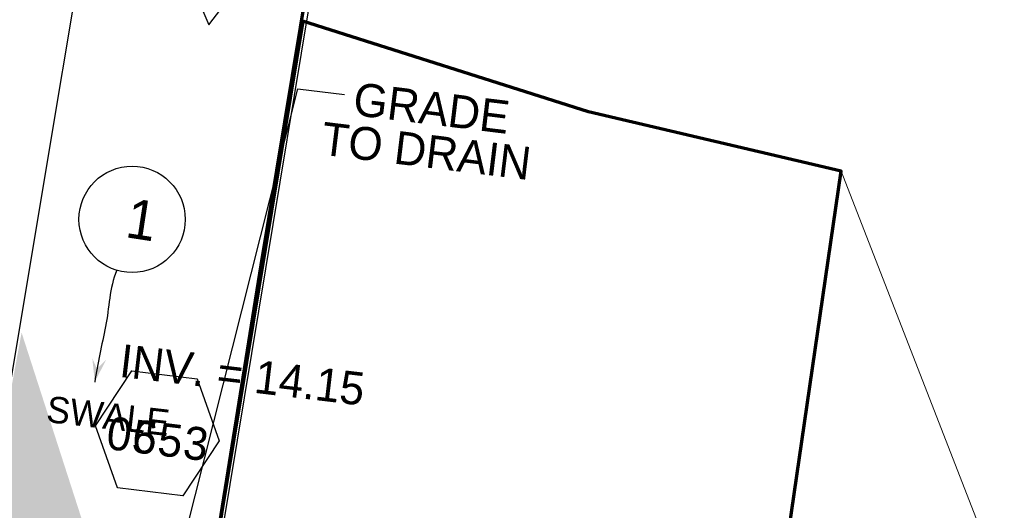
# Model space of a CAD drawing. Extents: x 1160061 to 2574774, y 200346 to 1150371.
# Tile 27 of 123: x 2482550 to 2482699, y 366164 to 366239. Entities that reach past the tile are written whole.
import ezdxf

# ---------------------------------------------------------------- set-up
doc = ezdxf.new("R2010")
doc.units = 0
doc.header["$MEASUREMENT"] = 0
for name, color, linetype, lineweight in [('Exist Plan Preparation Drainage Arrows Symbol CELL', 5, 'Continuous', 30), ('Exist Plan Preparation Drainage Notes Label', 31, 'Continuous', 30), ('Exist Plan Preparation Watershed Blue', 5, 'Continuous', 30), ('Prop Drainage Structure Box Number Symbol CELL', 9, 'Continuous', 30), ('Prop Drainage Structure Catch Basin Grate 840 03F Label', 9, 'Continuous', 30), ('Prop Drainage Structure Tops and Inverts LABEL', 1, 'Continuous', 30), ('Prop Plan Preparation Grade to Drain Arrows Label', 9, 'Continuous', 30), ('Prop Plan Preparation Watershed Pre Construction', 131, 'Continuous', 30)]:
    doc.layers.add(name, color=color, linetype=linetype, lineweight=lineweight)
for name, color, linetype, lineweight, plot in [('Scratch_Level_5', 6, 'Continuous', 0, False), ('Scratch_Level_6', 30, 'Continuous', 0, False), ('Scratch_Level_7', 9, 'Continuous', 0, False)]:
    doc.layers.add(name, color=color, linetype=linetype, lineweight=lineweight, plot=plot)
doc.styles.add('Style-font000', font='font000.shx')
doc.styles.add('Style-font001', font='font001.shx')
doc.styles.add('Style-GEOMETRICFUTURA_211_M_L', font='GEOMETRICFUTURA_211_M_L.shx')
doc.dimstyles.new('erosion_control', dxfattribs={"dimtxt": 4.99999, "dimasz": 9.99998, "dimexe": 2.499995, "dimexo": 2.499995, "dimgap": 2.499995, "dimtad": 0, "dimtih": 1, "dimtoh": 1, "dimzin": 3, "dimdsep": 46, "dimtxsty": 'Style-GEOMETRICFUTURA_211_M_L', "dimcen": 0.09, "dimaunit": 1, "dimadec": 4, "dimazin": 3, "dimtfac": 1, "dimtofl": 0, "dimtmove": 0, "dimatfit": 1, "dimfxl": 1, "dimtzin": 3, "dimlwd": 106, "dimarcsym": 0})

# ---------------------------------------------------------------- blocks, each defined once
blk = doc.blocks.new('*U85')
at = {"layer": 'Exist Plan Preparation Drainage Notes Label'}
blk.add_circle((-2.02, 0), 1.993, dxfattribs=at)
blk.add_open_spline([(-0.139, -0.659), (0.522, -0.972), (1.251, -1.003), (1.947, -1.171), (2.636, -1.338), (3.313, -1.545), (4.014, -1.669)], degree=3, knots=[0, 0, 0, 0, 0.5025, 0.5025, 0.5025, 1, 1, 1, 1], dxfattribs=at)
blk.add_solid([(4.014, -1.669), (3.192, -1.207), (3.124, -1.722), (3.522, -1.565)], dxfattribs=at)
blk = doc.blocks.new('EXIST PLAN PREPARATION DRAINAGE ARROWS SYMBOL_144')
at = {"layer": 'Exist Plan Preparation Drainage Arrows Symbol CELL'}
for p, q in [((-3.867991, 1.499997), (6.131989, 1.499997)), ((-3.867991, -1.499997), (6.131989, -1.499997))]:
    blk.add_line(p, q, dxfattribs=at)
at = {"layer": 'Exist Plan Preparation Drainage Arrows Symbol CELL', "flags": 128}
blk.add_lwpolyline([(0, 3.965233), (-6.867985, 0), (0, -3.965233)], dxfattribs=at)
blk = doc.blocks.new('PROP DRAINAGE STRUCTURE BOX NUMBER SYMBOL_92')
at = {"layer": 'Scratch_Level_7', "flags": 128}
blk.add_lwpolyline([(-5.000009, 8.944294), (5.000009, 8.944294), (9.47214, 0), (5.000009, -8.944294), (-5.000009, -8.944294), (-9.47214, 0), (-5.000009, 8.944294)], dxfattribs=at)
at = {"layer": 'Scratch_Level_7', "insert": (0.250767, -0.827124), "char_height": 4.99999, "attachment_point": 5, "line_spacing_factor": 0.6, "style": 'Style-GEOMETRICFUTURA_211_M_L'}
blk.add_mtext('\\T1.051;0553', dxfattribs=at)
blk = doc.blocks.new('PROP DRAINAGE STRUCTURE BOX NUMBER SYMBOL_186')
at = {"layer": 'Prop Drainage Structure Box Number Symbol CELL', "flags": 128}
blk.add_lwpolyline([(-5.000009, 8.944294), (5.000009, 8.944294), (9.47214, 0), (5.000009, -8.944294), (-5.000009, -8.944294), (-9.47214, 0), (-5.000009, 8.944294)], dxfattribs=at)
at = {"layer": 'Prop Drainage Structure Box Number Symbol CELL', "insert": (0.250767, -0.827124), "char_height": 4.99999, "attachment_point": 5, "line_spacing_factor": 0.6, "style": 'Style-GEOMETRICFUTURA_211_M_L'}
blk.add_mtext('\\T1.051;0653', dxfattribs=at)

msp = doc.modelspace()

# ---------------------------------------------------------------- hatches: boundary and pattern name
at = {"layer": 'Scratch_Level_6'}
msp.add_hatch(color=256, dxfattribs=at).paths.add_polyline_path([(2482790.89, 366064.07), (2482663.29, 366076.09), (2482572.65, 366092.23), (2482552.75, 366108.56), (2482544.74, 366131.67), (2482543.44, 366156.35), (2482549.89, 366191.13), (2482560.1, 366159.5), (2482572.77, 366139.07), (2482577.62, 366131.24), (2482732.75, 366104.64), (2482751.63, 366079.97), (2482756.61, 366073.45), (2482802.97, 366072.35), (2482881.71, 366082.07), (2482880.46, 366078), (2482847.82, 366068.35)])

# ---------------------------------------------------------------- linework, layer by layer
at = {"layer": 'Exist Plan Preparation Watershed Blue', "color": 5, "linetype": 'Continuous', "lineweight": 70, "flags": 128}
msp.add_lwpolyline([(2482549.04, 366131.57), (2482550.26, 366128.17), (2482551.25, 366125.72), (2482553.48, 366121.62), (2482558.16, 366114.97), (2482563.87, 366117.02), (2482570.78, 366116.52), (2482574.57, 366129.03), (2482580.02, 366162.21), (2482586.29, 366201.38), (2482598.25, 366273.6)], dxfattribs=at)
msp.add_lwpolyline([(2482656.96, 366095.66), (2482674.44, 366215.65), (2482636.07, 366224.66), (2482592.62, 366238.39), (2482574.57, 366129.03), (2482570.78, 366116.52), (2482579.74, 366110.95), (2482590.25, 366108.26), (2482623.36, 366102.26), (2482656.96, 366095.66)], close=True, dxfattribs=at)
msp.add_lwpolyline([(2482656.96, 366095.66), (2482674.44, 366215.65), (2482636.07, 366224.66), (2482592.62, 366238.39), (2482574.57, 366129.03), (2482570.78, 366116.52), (2482579.74, 366110.95), (2482590.25, 366108.26), (2482623.36, 366102.26), (2482656.96, 366095.66)], close=True, dxfattribs=at)
msp.add_lwpolyline([(2482656.96, 366095.66), (2482674.44, 366215.65), (2482636.07, 366224.66), (2482592.62, 366238.39), (2482574.57, 366129.03), (2482570.78, 366116.52), (2482579.74, 366110.95), (2482590.25, 366108.26), (2482623.36, 366102.26), (2482656.96, 366095.66)], close=True, dxfattribs=at)
msp.add_lwpolyline([(2482656.96, 366095.66), (2482674.44, 366215.65), (2482636.07, 366224.66), (2482592.62, 366238.39), (2482574.57, 366129.03), (2482570.78, 366116.52), (2482579.74, 366110.95), (2482590.25, 366108.26), (2482623.36, 366102.26), (2482656.96, 366095.66)], close=True, dxfattribs=at)
at = {"layer": 'Prop Plan Preparation Watershed Pre Construction', "color": 200, "flags": 128}
msp.add_lwpolyline([(2482605.4, 366312.24), (2482575.06, 366128.9), (2482591.4, 366126.2), (2482592.14, 366125.02), (2482589.99, 366108.98), (2482589.54, 366105.65), (2482590.62, 366100.95), (2482589.67, 366098.37), (2482586.54, 366094.36), (2482586.54, 366094.36), (2482584.57, 366092.73), (2482580.16, 366091.3), (2482572.82, 366092.8), (2482561.91, 366098.26), (2482557.06, 366102.55), (2482551.01, 366111.15), (2482546.53, 366124.99), (2482545.46, 366130.42), (2482544.43, 366137.93), (2482543.68, 366148.8), (2482544.65, 366162.44), (2482567.55, 366299.36)], dxfattribs=at)
at = {"layer": 'Scratch_Level_5', "flags": 128}
msp.add_lwpolyline([(2482658.34, 366105.9), (2482696.58, 366099.44), (2482710.29, 366100.75), (2482709.7, 366115.48), (2482695.96, 366160.3), (2482674.44, 366215.65), (2482658.34, 366105.9)], close=True, dxfattribs=at)

# ---------------------------------------------------------------- block references
at = {"layer": 'Exist Plan Preparation Drainage Arrows Symbol CELL', "rotation": 83.002296}
msp.add_blockref('EXIST PLAN PREPARATION DRAINAGE ARROWS SYMBOL_144', (2482579.21, 366244.67), dxfattribs=at)
at = {"layer": 'Exist Plan Preparation Drainage Notes Label', "xscale": 4.05, "yscale": 4.05, "zscale": 4.05, "rotation": 272.540854}
msp.add_blockref('*U85', (2482567.05, 366200.15), dxfattribs=at)
at = {"layer": 'Prop Drainage Structure Box Number Symbol CELL', "rotation": 353.002296}
msp.add_blockref('PROP DRAINAGE STRUCTURE BOX NUMBER SYMBOL_186', (2482570.51, 366175.83), dxfattribs=at)
at = {"layer": 'Scratch_Level_7', "rotation": 353.002296}
msp.add_blockref('PROP DRAINAGE STRUCTURE BOX NUMBER SYMBOL_92', (2482570.51, 366175.83), dxfattribs=at)

# ---------------------------------------------------------------- texts
at = {"layer": 'Exist Plan Preparation Drainage Notes Label'}
for s, height, rotation, style, p in [('1', 6, 351.288, 'Style-font000', (2482565.49, 366205.64)), ('SWALE', 4, 353.3861, 'Style-font001', (2482553.51, 366177.57))]:
    msp.add_text(s, height=height, rotation=rotation, dxfattribs=dict(at, style=style)).set_placement(p)
at = {"layer": 'Prop Drainage Structure Tops and Inverts LABEL', "insert": (2482565.19, 366189.4), "char_height": 5, "attachment_point": 1, "rotation": 353.2393, "line_spacing_factor": 0.6, "style": 'Style-GEOMETRICFUTURA_211_M_L'}
msp.add_mtext('INV. = 14.15', dxfattribs=at)
at = {"layer": 'Prop Plan Preparation Grade to Drain Arrows Label', "insert": (2482611.8, 366221.93), "char_height": 5, "attachment_point": 5, "rotation": 353.0023, "line_spacing_factor": 0.786545, "style": 'Style-GEOMETRICFUTURA_211_M_L'}
msp.add_mtext('GRADE\\PTO DRAIN\\P', dxfattribs=at)

# ---------------------------------------------------------------- leaders
at = {"layer": 'Prop Drainage Structure Catch Basin Grate 840 03F Label'}
msp.add_leader([(2482570.23, 366142.58), (2482591.88, 366228.14), (2482598.96, 366227.27)], dimstyle='erosion_control', override={"dimtxt": 5, "dimasz": 5, "dimgap": 0, "dimlwd": -2}, dxfattribs=at)

doc.saveas('drawing.dxf')
